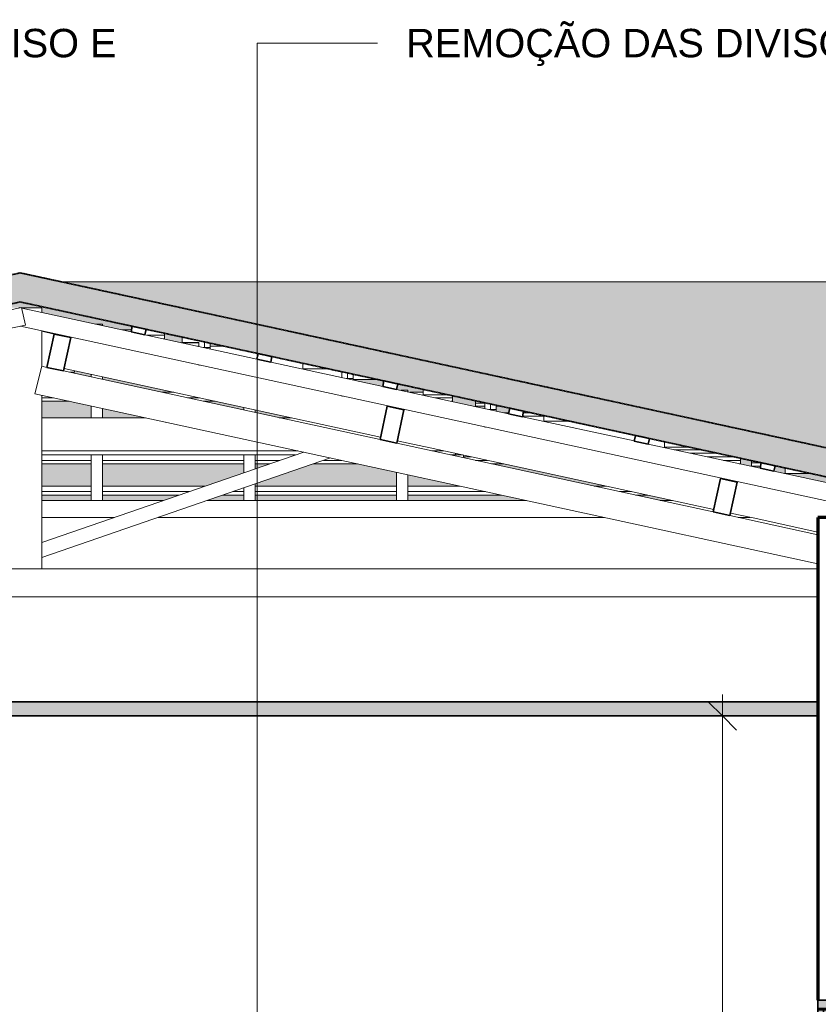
# Model space of a CAD drawing. Header units: millimetres. Extents: x -21497 to 33161, y -1951 to 8822.
# Tile 5 of 33: x -15113 to -12302, y 3615 to 7080. Entities that reach past the tile are written whole.
import ezdxf

# ---------------------------------------------------------------- set-up
doc = ezdxf.new("R2010")
doc.units = ezdxf.units.MM
doc.linetypes.add('_Tracejado médio', pattern=[4, 3, -1])
for name, color, linetype, lineweight in [('A-ANNO-DIMS', 211, 'Continuous', 9), ('A-ANNO-DIMS-50', 211, 'Continuous', 9), ('A-CLNG', 13, 'Continuous', 25), ('A-CLNG-PATT', 13, 'Continuous', 25), ('A-DOOR', 31, 'Continuous', 18), ('A-DOOR-FRAM', 31, 'Continuous', 25), ('A-GENM', 13, 'Continuous', 25), ('A-GLAZ-CWMG', 51, 'Continuous', 25), ('A-ROOF', 132, 'Continuous', 25), ('A-ROOF-PATT', 132, 'Continuous', 25), ('A-WALL', 113, 'Continuous', 18), ('A-WALL-PATT', 111, 'Continuous', 70), ('G-ANNO-TEXT', 231, 'Continuous', 9)]:
    doc.layers.add(name, color=color, linetype=linetype, lineweight=lineweight)
doc.styles.add('Arial_3', font='arial.ttf', dxfattribs={"height": 100})
doc.dimstyles.new('Diagonal_-_2_0mm_Arial', dxfattribs={"dimscale": 304.8, "dimtxt": 102.02594, "dimasz": 0.328084, "dimexe": 0.246063, "dimexo": 0.0625, "dimgap": 0.024606, "dimtad": 1, "dimlfac": 0.001, "dimrnd": 0.01, "dimzin": 0, "dimdsep": 46, "dimtxsty": 'Arial_3', "dimblk1": 'OBLIQUE', "dimblk2": 'OBLIQUE', "dimsah": 1, "dimcen": 0.09, "dimdle": 0.246063, "dimadec": 0, "dimazin": 0, "dimtfac": 1, "dimtdec": 4, "dimtix": 1, "dimtmove": 0, "dimatfit": 3, "dimfxl": 0.492126, "dimfxlon": 1, "dimtvp": 1, "dimtolj": 1, "dimtzin": 0, "dimarcsym": 2})

# ---------------------------------------------------------------- blocks, each defined once
blk = doc.blocks.new('PORTA - Simples - 1_20 x 2_60-3911873-CORTE E - MANTER _ DEMOLIR')
at = {"layer": 'A-DOOR', "linetype": '_Tracejado médio'}
blk.add_hatch(color=21, dxfattribs=at).paths.add_polyline_path([(-11953.5, 1030), (-11953.5, 3595), (-11983.5, 3595), (-11983.5, 1030)], flags=0)
at = {"layer": 'A-DOOR-FRAM', "linetype": '_Tracejado médio', "lineweight": 18}
blk.add_hatch(color=21, dxfattribs=at).paths.add_polyline_path([(-12303.5, 3595), (-11953.5, 3595), (-11953.5, 3630), (-12303.5, 3630), (-12303.5, 3627.8)], flags=0)
at = {"layer": 'A-DOOR', "color": 30, "linetype": '_Tracejado médio', "lineweight": 35}
for p, q in [((-11953.5, 3595), (-11983.5, 3595)), ((-11983.5, 3595), (-11983.5, 1030)), ((-11953.5, 1030), (-11953.5, 3595)), ((-11983.5, 1030), (-11953.5, 1030))]:
    blk.add_line(p, q, dxfattribs=at)
at = {"layer": 'A-DOOR-FRAM', "color": 30, "linetype": '_Tracejado médio', "lineweight": 35}
for p, q in [((-12303.5, 3630), (-12303.5, 3595)), ((-11953.5, 3630), (-12303.5, 3630)), ((-11953.5, 3595), (-11953.5, 3630)), ((-12303.5, 3595), (-11953.5, 3595))]:
    blk.add_line(p, q, dxfattribs=at)
blk = doc.blocks.new('Rectangular Mullion - 6x12 cm-3933646-CORTE E - MANTER _ DEMOLIR')
at = {"layer": 'A-GLAZ-CWMG', "lineweight": 35}
for p, q in [((-13819.5, 5719.6), (-13844.9, 5602.3)), ((-13760.8, 5706.8), (-13819.5, 5719.6)), ((-13786.3, 5589.6), (-13760.8, 5706.8)), ((-13844.9, 5602.3), (-13786.3, 5589.6))]:
    blk.add_line(p, q, dxfattribs=at)
blk = doc.blocks.new('Rectangular Mullion - 2x5 cm-4253627-CORTE E - MANTER _ DEMOLIR')
at = {"layer": 'A-GLAZ-CWMG', "lineweight": 18}
for p, q in [((-15036, 5438.8), (-14862.2, 5438.8)), ((-14862.2, 5419.4), (-15036, 5419.4)), ((-15036, 5407.2), (-14862.2, 5407.2)), ((-14822.2, 5438.8), (-14460.6, 5438.8)), ((-14517, 5419.4), (-14822.2, 5419.4)), ((-14822.2, 5407.2), (-14552.2, 5407.2)), ((-14398.6, 5407.2), (-14324.8, 5407.2)), ((-14324.8, 5419.4), (-14363.4, 5419.4)), ((-14284.8, 5438.8), (-13787.3, 5438.8)), ((-13787.3, 5419.4), (-14284.8, 5419.4)), ((-14284.8, 5407.2), (-13787.3, 5407.2)), ((-13747.3, 5438.8), (-13562.9, 5438.8)), ((-13473.5, 5419.4), (-13747.3, 5419.4)), ((-13747.3, 5407.2), (-13417.6, 5407.2)), ((-13091.3, 5438.8), (-13049.1, 5438.8)), ((-12959.7, 5419.4), (-13001.9, 5419.4)), ((-12946, 5407.2), (-12903.8, 5407.2))]:
    blk.add_line(p, q, dxfattribs=at)
blk = doc.blocks.new('Rectangular Mullion - 2x5 cm-4253637-CORTE E - MANTER _ DEMOLIR')
at = {"layer": 'A-GLAZ-CWMG', "lineweight": 18}
for p, q in [((-12537.2, 5520.1), (-12537.2, 5528.3)), ((-12537.2, 5508.8), (-12537.2, 5520.1)), ((-12503.1, 5520.1), (-12537.2, 5520.1)), ((-12537.2, 5508.8), (-12505.6, 5508.8)), ((-12454.4, 5508.8), (-12447.4, 5508.8))]:
    blk.add_line(p, q, dxfattribs=at)
blk = doc.blocks.new('Rectangular Mullion - 2x5 cm-4253639-CORTE E - MANTER _ DEMOLIR')
at = {"layer": 'A-GLAZ-CWMG', "lineweight": 18}
for p, q in [((-13508.8, 5730.8), (-13508.8, 5739.1)), ((-13508.8, 5719.6), (-13508.8, 5730.8)), ((-13476.3, 5730.8), (-13508.8, 5730.8)), ((-13508.8, 5719.6), (-13476.3, 5719.6)), ((-13436.3, 5719.6), (-13418.9, 5719.6))]:
    blk.add_line(p, q, dxfattribs=at)
blk = doc.blocks.new('Rectangular Mullion - 2x5 cm-4253642-CORTE E - MANTER _ DEMOLIR')
at = {"layer": 'A-GLAZ-CWMG', "lineweight": 18}
for p, q in [((-13579.4, 5548.8), (-13556.2, 5548.8)), ((-14862.2, 5529.4), (-15036, 5529.4)), ((-15036, 5517.3), (-14862.2, 5517.3)), ((-14324.8, 5529.4), (-14822.2, 5529.4)), ((-14822.2, 5517.3), (-14324.8, 5517.3)), ((-14197.5, 5529.4), (-14284.8, 5529.4)), ((-14284.8, 5517.3), (-14232.7, 5517.3)), ((-14079.1, 5517.3), (-13924.7, 5517.3)), ((-13980.6, 5529.4), (-14043.9, 5529.4)), ((-13466.8, 5529.4), (-13508.9, 5529.4)), ((-13453, 5517.3), (-13410.9, 5517.3)), ((-12575.6, 5529.4), (-12636.3, 5529.4)), ((-12580.4, 5517.3), (-12575.6, 5517.3)), ((-12575.6, 5536.7), (-12575.6, 5529.4)), ((-12575.6, 5529.4), (-12575.6, 5517.3))]:
    blk.add_line(p, q, dxfattribs=at)
blk = doc.blocks.new('Rectangular Mullion - 2x5 cm-4253644-CORTE E - MANTER _ DEMOLIR')
at = {"layer": 'A-GLAZ-CWMG', "lineweight": 18}
for p, q in [((-16632.2, 5749.4), (-16632.2, 5756.8)), ((-16577, 5768.8), (-16482.1, 5768.8)), ((-16185, 5768.8), (-16175.4, 5768.8)), ((-14612.5, 5768.8), (-14570.4, 5768.8)), ((-13739.9, 5768.8), (-13692.6, 5768.8)), ((-13589.7, 5756.7), (-13589.7, 5749.4)), ((-16632.2, 5737.3), (-16632.2, 5749.4)), ((-16571.5, 5749.4), (-16632.2, 5749.4)), ((-16632.2, 5737.3), (-16627.4, 5737.3)), ((-16330.3, 5737.3), (-16320.8, 5737.3)), ((-16264.9, 5749.4), (-16274.4, 5749.4)), ((-15283.1, 5737.3), (-15186, 5737.3)), ((-15186, 5749.4), (-15227.2, 5749.4)), ((-14994.8, 5749.4), (-15036, 5749.4)), ((-15036, 5737.3), (-14938.9, 5737.3)), ((-14480.9, 5749.4), (-14523.1, 5749.4)), ((-14467.2, 5737.3), (-14425, 5737.3)), ((-13589.7, 5749.4), (-13650.4, 5749.4)), ((-13594.5, 5737.3), (-13589.7, 5737.3)), ((-13589.7, 5749.4), (-13589.7, 5737.3))]:
    blk.add_line(p, q, dxfattribs=at)
blk = doc.blocks.new('Rectangular Mullion - 2x5 cm-4253646-CORTE E - MANTER _ DEMOLIR')
at = {"layer": 'A-GLAZ-CWMG', "lineweight": 18}
for p, q in [((-15618.1, 5969.4), (-15618.1, 5976.9)), ((-15618.1, 5957.3), (-15618.1, 5969.4)), ((-15557.4, 5969.4), (-15618.1, 5969.4)), ((-15562.8, 5988.8), (-15467.9, 5988.8)), ((-14754, 5988.8), (-14719.7, 5988.8)), ((-14668.6, 5988.8), (-14659.8, 5988.8)), ((-14603.9, 5969.4), (-14664.6, 5969.4)), ((-14603.9, 5976.7), (-14603.9, 5969.4)), ((-14603.9, 5969.4), (-14603.9, 5957.3)), ((-15618.1, 5957.3), (-15613.3, 5957.3)), ((-15316.1, 5957.3), (-15306.6, 5957.3)), ((-14608.7, 5957.3), (-14603.9, 5957.3))]:
    blk.add_line(p, q, dxfattribs=at)
blk = doc.blocks.new('Rectangular Mullion - 2x5 cm-4253676-CORTE E - MANTER _ DEMOLIR')
at = {"layer": 'A-GLAZ-CWMG', "lineweight": 35}
for p, q in [((-12502.9, 5520.9), (-12507.2, 5501.4)), ((-12454.1, 5510.3), (-12502.9, 5520.9)), ((-12458.3, 5490.8), (-12454.1, 5510.3)), ((-12507.2, 5501.4), (-12458.3, 5490.8))]:
    blk.add_line(p, q, dxfattribs=at)
blk = doc.blocks.new('Rectangular Mullion - 2x5 cm-4253678-CORTE E - MANTER _ DEMOLIR')
at = {"layer": 'A-GLAZ-CWMG', "lineweight": 35}
for p, q in [((-12945.8, 5617), (-12950, 5597.4)), ((-12896.9, 5606.4), (-12945.8, 5617)), ((-12950, 5597.4), (-12901.1, 5586.8)), ((-12901.1, 5586.8), (-12896.9, 5606.4))]:
    blk.add_line(p, q, dxfattribs=at)
blk = doc.blocks.new('Rectangular Mullion - 2x5 cm-4253680-CORTE E - MANTER _ DEMOLIR')
at = {"layer": 'A-GLAZ-CWMG', "lineweight": 35}
for p, q in [((-13388.6, 5713), (-13392.8, 5693.5)), ((-13392.8, 5693.5), (-13344, 5682.9)), ((-13339.7, 5702.4), (-13388.6, 5713)), ((-13344, 5682.9), (-13339.7, 5702.4))]:
    blk.add_line(p, q, dxfattribs=at)
blk = doc.blocks.new('Rectangular Mullion - 2x5 cm-4253682-CORTE E - MANTER _ DEMOLIR')
at = {"layer": 'A-GLAZ-CWMG', "lineweight": 35}
for p, q in [((-13831.4, 5809.1), (-13835.6, 5789.6)), ((-13835.6, 5789.6), (-13786.8, 5779)), ((-13782.5, 5798.5), (-13831.4, 5809.1)), ((-13786.8, 5779), (-13782.5, 5798.5))]:
    blk.add_line(p, q, dxfattribs=at)
blk = doc.blocks.new('Rectangular Mullion - 2x5 cm-4253684-CORTE E - MANTER _ DEMOLIR')
at = {"layer": 'A-GLAZ-CWMG', "lineweight": 35}
for p, q in [((-14274.2, 5905.2), (-14278.5, 5885.6)), ((-14225.4, 5894.6), (-14274.2, 5905.2)), ((-14229.6, 5875), (-14225.4, 5894.6)), ((-14278.5, 5885.6), (-14229.6, 5875))]:
    blk.add_line(p, q, dxfattribs=at)
blk = doc.blocks.new('Rectangular Mullion - 2x5 cm-4253686-CORTE E - MANTER _ DEMOLIR')
at = {"layer": 'A-GLAZ-CWMG', "lineweight": 35}
for p, q in [((-14717, 6001.3), (-14721.3, 5981.7)), ((-14668.2, 5990.7), (-14717, 6001.3)), ((-14721.3, 5981.7), (-14672.4, 5971.1)), ((-14672.4, 5971.1), (-14668.2, 5990.7))]:
    blk.add_line(p, q, dxfattribs=at)
blk = doc.blocks.new('Rectangular Mullion - 2x5 cm-4253688-CORTE E - MANTER _ DEMOLIR')
at = {"layer": 'A-GLAZ-CWMG', "lineweight": 18}
for p, q in [((-12419, 5483.1), (-12419, 5502.7)), ((-12328.8, 5483.1), (-12419, 5483.1))]:
    blk.add_line(p, q, dxfattribs=at)
blk = doc.blocks.new('Rectangular Mullion - 2x5 cm-4253689-CORTE E - MANTER _ DEMOLIR')
at = {"layer": 'A-GLAZ-CWMG', "lineweight": 18}
for p, q in [((-12843.5, 5575.2), (-12843.5, 5594.8)), ((-12753.3, 5575.2), (-12843.5, 5575.2))]:
    blk.add_line(p, q, dxfattribs=at)
blk = doc.blocks.new('Rectangular Mullion - 2x5 cm-3922801-CORTE E - MANTER _ DEMOLIR')
at = {"layer": 'A-GLAZ-CWMG', "lineweight": 18}
for p, q in [((-13268, 5667.3), (-13268, 5686.9)), ((-13177.8, 5667.3), (-13268, 5667.3))]:
    blk.add_line(p, q, dxfattribs=at)
blk = doc.blocks.new('Rectangular Mullion - 2x5 cm-4253690-CORTE E - MANTER _ DEMOLIR')
at = {"layer": 'A-GLAZ-CWMG', "lineweight": 18}
for p, q in [((-13692.6, 5759.4), (-13692.6, 5779)), ((-13602.3, 5759.4), (-13692.6, 5759.4))]:
    blk.add_line(p, q, dxfattribs=at)
blk = doc.blocks.new('Rectangular Mullion - 2x5 cm-4253691-CORTE E - MANTER _ DEMOLIR')
at = {"layer": 'A-GLAZ-CWMG', "lineweight": 18}
for p, q in [((-14117.1, 5851.5), (-14117.1, 5871.1)), ((-14026.9, 5851.5), (-14117.1, 5851.5))]:
    blk.add_line(p, q, dxfattribs=at)
blk = doc.blocks.new('Rectangular Mullion - 2x5 cm-4253692-CORTE E - MANTER _ DEMOLIR')
at = {"layer": 'A-GLAZ-CWMG', "lineweight": 18}
for p, q in [((-14541.6, 5943.6), (-14541.6, 5963.2)), ((-14482.8, 5943.6), (-14541.6, 5943.6))]:
    blk.add_line(p, q, dxfattribs=at)
blk = doc.blocks.new('Rectangular Mullion - 6x12 cm-3933649-CORTE E - MANTER _ DEMOLIR')
at = {"layer": 'A-GLAZ-CWMG', "lineweight": 18}
for p, q in [((-13550.7, 5541.7), (-13550.7, 5547.6)), ((-12660.8, 5555.2), (-12755, 5555.2)), ((-13550.7, 5541.7), (-13523.6, 5541.7)), ((-12693.1, 5541.7), (-12598.8, 5541.7))]:
    blk.add_line(p, q, dxfattribs=at)
blk = doc.blocks.new('Rectangular Mullion - 6x12 cm-3933650-CORTE E - MANTER _ DEMOLIR')
at = {"layer": 'A-GLAZ-CWMG', "lineweight": 18}
for p, q in [((-16642.5, 5667.5), (-16642.5, 5669.5)), ((-16597.7, 5679.3), (-16588.2, 5679.3)), ((-15550.6, 5679.3), (-15186, 5679.3)), ((-15036, 5679.3), (-14671.4, 5679.3)), ((-14199.8, 5679.3), (-14157.6, 5679.3)), ((-16642.5, 5562.8), (-16642.5, 5643.4)), ((-16642.5, 5553.8), (-16642.5, 5562.8)), ((-16600.8, 5562.8), (-16642.5, 5562.8)), ((-15186, 5562.8), (-16087.2, 5562.8)), ((-16079.4, 5548.3), (-15186, 5548.3)), ((-14134.8, 5562.8), (-15036, 5562.8)), ((-15036, 5548.3), (-14142.5, 5548.3)), ((-13621, 5562.8), (-13663.2, 5562.8)), ((-13596.1, 5548.3), (-13579.4, 5548.3)), ((-13579.4, 5553.8), (-13579.4, 5548.3))]:
    blk.add_line(p, q, dxfattribs=at)
blk = doc.blocks.new('Rectangular Mullion - 6x12 cm-3933656-CORTE E - MANTER _ DEMOLIR')
at = {"layer": 'A-GLAZ-CWMG', "lineweight": 35}
for p, q in [((-14992.2, 5974), (-15017.6, 5856.7)), ((-14933.6, 5961.3), (-14992.2, 5974)), ((-14959, 5844), (-14933.6, 5961.3)), ((-15017.6, 5856.7), (-14959, 5844))]:
    blk.add_line(p, q, dxfattribs=at)
blk = doc.blocks.new('Rectangular Mullion - 6x12 cm-3934015-CORTE E - MANTER _ DEMOLIR')
at = {"layer": 'A-GLAZ-CWMG', "lineweight": 18}
for p, q in [((-13392.1, 5696.7), (-13407.6, 5696.7)), ((-13268, 5684.4), (-13343.6, 5684.4)), ((-13313.3, 5696.7), (-13341, 5696.7)), ((-12715.2, 5566.9), (-12809.4, 5566.9))]:
    blk.add_line(p, q, dxfattribs=at)
blk = doc.blocks.new('Rectangular Mullion - 6x12 cm 2-3933724-CORTE E - MANTER _ DEMOLIR')
at = {"layer": 'A-GLAZ-CWMG', "lineweight": 18}
for p, q in [((-13843, 5611), (-14805.1, 5819.7)), ((-13668.3, 5573.1), (-13784.4, 5598.3))]:
    blk.add_line(p, q, dxfattribs=at)
blk = doc.blocks.new('Rectangular Mullion - 4x6_3-3931005-CORTE E - MANTER _ DEMOLIR')
at = {"layer": 'A-GLAZ-CWMG', "lineweight": 18}
for p, q in [((-13767.3, 5775.8), (-13772.2, 5775.8)), ((-13747.3, 5775.8), (-13767.3, 5775.8)), ((-13747.3, 5770.4), (-13747.3, 5775.8)), ((-13787.3, 5388.2), (-13787.3, 5487.4)), ((-13747.3, 5388.2), (-13747.3, 5478.8))]:
    blk.add_line(p, q, dxfattribs=at)
blk = doc.blocks.new('Rectangular Mullion - 4x6_3-3931006-CORTE E - MANTER _ DEMOLIR')
at = {"layer": 'A-GLAZ-CWMG', "lineweight": 18}
for p, q in [((-14324.8, 5706.4), (-14324.8, 5715.5)), ((-14284.8, 5697.7), (-14284.8, 5706.8)), ((-14324.8, 5485.6), (-14324.8, 5548.3)), ((-14284.8, 5499.3), (-14284.8, 5548.3)), ((-14284.8, 5388.2), (-14284.8, 5446.4)), ((-14324.8, 5388.2), (-14324.8, 5432.7))]:
    blk.add_line(p, q, dxfattribs=at)
blk = doc.blocks.new('Rectangular Mullion - 4x6_3-3931007-CORTE E - MANTER _ DEMOLIR')
at = {"layer": 'A-GLAZ-CWMG', "lineweight": 18}
for p, q in [((-14842.2, 6009), (-14847.1, 6009)), ((-14822.2, 6009), (-14842.2, 6009)), ((-14822.2, 6003.6), (-14822.2, 6009)), ((-14862.2, 5823), (-14862.2, 5832.1)), ((-14822.2, 5814.3), (-14822.2, 5823.5)), ((-14862.2, 5679.3), (-14862.2, 5720.7)), ((-14822.2, 5679.3), (-14822.2, 5712)), ((-14862.2, 5388.2), (-14862.2, 5548.3)), ((-14822.2, 5388.2), (-14822.2, 5548.3))]:
    blk.add_line(p, q, dxfattribs=at)
blk = doc.blocks.new('Rectangular Mullion - 4x6_3-3931011-CORTE E - MANTER _ DEMOLIR')
at = {"layer": 'A-GLAZ-CWMG', "lineweight": 18}
for p, q in [((-15384.6, 6006.9), (-15106.8, 6067.2)), ((-15106.8, 6067.2), (-15093.4, 6005.6)), ((-18213.6, 5328.7), (-15093.4, 6005.6)), ((-15837.1, 5908.8), (-15433.5, 5996.3)), ((-16289.5, 5810.6), (-15885.9, 5898.2)), ((-16741.9, 5712.5), (-16338.3, 5800)), ((-17194.3, 5614.3), (-16790.8, 5701.9)), ((-17646.7, 5516.1), (-17243.2, 5603.7)), ((-18510.7, 5328.7), (-17695.6, 5505.5)), ((-18587.1, 5247.7), (-18589.2, 5257.4)), ((-18587.1, 5247.7), (-18582.3, 5248.7))]:
    blk.add_line(p, q, dxfattribs=at)
blk = doc.blocks.new('Rectangular Mullion - 4x6_3-V5-CORTE E - MANTER _ DEMOLIR')
at = {"layer": 'A-GLAZ-CWMG', "lineweight": 18}
for p, q in [((-15115.7, 6065.3), (-15115.2, 6067.2)), ((-15115.2, 6067.2), (-15111, 6066.3)), ((-15106.3, 6065.3), (-14721.3, 5981.7)), ((-12008.4, 5328.7), (-15111, 6001.8)), ((-14672.4, 5971.1), (-14278.5, 5885.7)), ((-14229.6, 5875.1), (-13835.6, 5789.6)), ((-13786.8, 5779), (-13392.8, 5693.5)), ((-13344, 5682.9), (-12950, 5597.5)), ((-12901.1, 5586.8), (-12507.2, 5501.4)), ((-12458.3, 5490.8), (-12064.4, 5405.3)), ((-12015.5, 5394.7), (-11711.3, 5328.7)), ((-11669.7, 5319.7), (-11621.6, 5309.2)), ((-11621.6, 5309.2), (-11634.9, 5247.7)), ((-11634.9, 5247.7), (-11704.7, 5262.8))]:
    blk.add_line(p, q, dxfattribs=at)
blk = doc.blocks.new('Rectangular Mullion - 4x6_3-3925588-CORTE E - MANTER _ DEMOLIR')
at = {"layer": 'A-GLAZ-CWMG', "lineweight": 18}
for p, q in [((-14482.8, 5943.6), (-14482.8, 5930)), ((-14462.8, 5926.6), (-14466.9, 5926.6)), ((-14462.8, 5926.6), (-14462.8, 5943.6)), ((-14442.8, 5926.6), (-14462.8, 5926.6)), ((-14442.8, 5926.6), (-14442.8, 5941.8)), ((-14442.8, 5921.3), (-14442.8, 5926.6)), ((-14482.8, 5865.5), (-14482.8, 5864.9)), ((-14482.8, 5864.9), (-14479.9, 5864.9))]:
    blk.add_line(p, q, dxfattribs=at)
blk = doc.blocks.new('Rectangular Mullion - 4x6_3-3925586-CORTE E - MANTER _ DEMOLIR')
at = {"layer": 'A-GLAZ-CWMG', "lineweight": 18}
for p, q in [((-13979.5, 5841.3), (-13979.5, 5820.8)), ((-13959.5, 5817.4), (-13959.5, 5836.9)), ((-13939.5, 5817.4), (-13939.5, 5832.6)), ((-13959.5, 5817.4), (-13963.7, 5817.4)), ((-13939.5, 5817.4), (-13959.5, 5817.4)), ((-13939.5, 5812.1), (-13939.5, 5817.4)), ((-13979.5, 5756.3), (-13979.5, 5755.7)), ((-13979.5, 5755.7), (-13976.6, 5755.7))]:
    blk.add_line(p, q, dxfattribs=at)
blk = doc.blocks.new('Rectangular Mullion - 4x6_3-3925584-CORTE E - MANTER _ DEMOLIR')
at = {"layer": 'A-GLAZ-CWMG', "lineweight": 18}
for p, q in [((-13476.3, 5732.1), (-13476.3, 5711.6)), ((-13456.3, 5708.2), (-13456.3, 5727.7)), ((-13436.3, 5708.2), (-13436.3, 5723.4)), ((-13456.3, 5708.2), (-13460.4, 5708.2)), ((-13436.3, 5708.2), (-13456.3, 5708.2)), ((-13436.3, 5702.9), (-13436.3, 5708.2)), ((-13476.3, 5647.2), (-13476.3, 5646.5)), ((-13476.3, 5646.5), (-13473.3, 5646.5))]:
    blk.add_line(p, q, dxfattribs=at)
blk = doc.blocks.new('Rectangular Mullion - 6x12 cm-4090282-CORTE E - MANTER _ DEMOLIR')
at = {"layer": 'A-GLAZ-CWMG', "lineweight": 35}
for p, q in [((-12646.8, 5465.1), (-12672.2, 5347.9)), ((-12588.1, 5452.4), (-12646.8, 5465.1)), ((-12613.6, 5335.1), (-12588.1, 5452.4)), ((-12672.2, 5347.9), (-12613.6, 5335.1))]:
    blk.add_line(p, q, dxfattribs=at)
blk = doc.blocks.new('Rectangular Mullion - 6x12 cm-3933668-CORTE E - MANTER _ DEMOLIR')
at = {"layer": 'A-GLAZ-CWMG', "lineweight": 18}
for p, q in [((-15301, 5958.5), (-15301, 5960.6)), ((-15256.2, 5970.3), (-15246.7, 5970.3)), ((-14975.3, 5970.3), (-14966.1, 5970.3)), ((-15301, 5853.9), (-15301, 5934.4)), ((-15301, 5844.8), (-15301, 5853.9)), ((-15259.3, 5853.9), (-15301, 5853.9)), ((-14937.6, 5839.3), (-14920.9, 5839.3)), ((-14920.9, 5844.9), (-14920.9, 5839.3))]:
    blk.add_line(p, q, dxfattribs=at)
blk = doc.blocks.new('Rectangular Mullion - 6x12 cm 2-3933760-CORTE E - MANTER _ DEMOLIR')
at = {"layer": 'A-GLAZ-CWMG', "lineweight": 18}
for p, q in [((-14966.1, 5968.3), (-14966.1, 5970.4)), ((-14805.1, 5819.7), (-14957.1, 5852.7))]:
    blk.add_line(p, q, dxfattribs=at)
blk = doc.blocks.new('Rectangular Mullion - 6x12 cm-3934024-CORTE E - MANTER _ DEMOLIR')
at = {"layer": 'A-GLAZ-CWMG', "lineweight": 18}
for p, q in [((-14482.8, 5943.3), (-14544.3, 5943.3)), ((-14482.8, 5931), (-14487.5, 5931)), ((-14393.2, 5931), (-14442.8, 5931)), ((-13851.9, 5813.6), (-13939.5, 5813.6))]:
    blk.add_line(p, q, dxfattribs=at)
blk = doc.blocks.new('Rectangular Mullion - 6x12 cm-3933674-CORTE E - MANTER _ DEMOLIR')
at = {"layer": 'A-GLAZ-CWMG', "lineweight": 18}
for p, q in [((-15036, 5388.2), (-14607.4, 5388.2)), ((-14453.9, 5388.2), (-13329.9, 5388.2)), ((-12858.3, 5388.2), (-12816.1, 5388.2))]:
    blk.add_line(p, q, dxfattribs=at)
blk = doc.blocks.new('Rectangular Mullion - 6x12 cm 2-4252870-CORTE E - MANTER _ DEMOLIR')
at = {"layer": 'A-GLAZ-CWMG', "lineweight": 18}
for p, q in [((-12670.3, 5356.6), (-13668.3, 5573.1)), ((-12531.6, 5326.5), (-12611.7, 5343.9))]:
    blk.add_line(p, q, dxfattribs=at)
blk = doc.blocks.new('Rectangular Mullion - 6x12 cm 2-3934075-CORTE E - MANTER _ DEMOLIR')
at = {"layer": 'A-GLAZ-CWMG', "lineweight": 18}
blk.add_line((-14992.2, 5974), (-15036, 5983.5), dxfattribs=at)
blk = doc.blocks.new('porta dupla - P10 - 1_16 x 2_60 m-4336726-CORTE E - MANTER _ DEMOLIR')
at = {"layer": 'A-DOOR', "linetype": '_Tracejado médio'}
for points in [[(-12153.5, 3600), (-12153.5, 3630), (-12303.5, 3630), (-12303.5, 3600)], [(-12263.5, 1030), (-12263.5, 3600), (-12303.5, 3600), (-12303.5, 1030)], [(-12277.5, 3180), (-12269.5, 3180), (-12269.5, 3580), (-12277.5, 3580)], [(-12303.5, 3130), (-12253.5, 3130), (-12253.5, 3160), (-12303.5, 3160)]]:
    blk.add_hatch(color=21, dxfattribs=at).paths.add_polyline_path(points, flags=0)
h = blk.add_hatch(color=21, dxfattribs=at)
h.paths.add_polyline_path([(-12263.5, 3160), (-12263.5, 3180), (-12283.5, 3180), (-12283.5, 3160)], flags=0)
h.paths.add_polyline_path([(-12263.5, 3580), (-12263.5, 3600), (-12283.5, 3600), (-12283.5, 3580)], flags=0)
at = {"layer": 'A-DOOR', "color": 30, "linetype": '_Tracejado médio', "lineweight": 35}
for p, q in [((-12303.5, 3630), (-12303.5, 3600)), ((-12153.5, 3630), (-12303.5, 3630)), ((-12153.5, 3600), (-12153.5, 3630)), ((-12303.5, 3600), (-12153.5, 3600)), ((-12263.5, 3600), (-12303.5, 3600)), ((-12303.5, 3600), (-12303.5, 1030)), ((-12283.5, 3600), (-12283.5, 3580)), ((-12263.5, 3600), (-12283.5, 3600)), ((-12283.5, 3580), (-12263.5, 3580)), ((-12277.5, 3580), (-12277.5, 3180)), ((-12269.5, 3580), (-12277.5, 3580)), ((-12269.5, 3180), (-12269.5, 3580)), ((-12263.5, 1030), (-12263.5, 3600)), ((-12263.5, 3580), (-12263.5, 3600)), ((-12253.5, 3160), (-12303.5, 3160)), ((-12303.5, 3160), (-12303.5, 3130)), ((-12283.5, 3180), (-12283.5, 3160)), ((-12263.5, 3180), (-12283.5, 3180)), ((-12283.5, 3160), (-12263.5, 3160)), ((-12277.5, 3180), (-12269.5, 3180)), ((-12263.5, 3160), (-12263.5, 3180)), ((-12253.5, 3130), (-12253.5, 3160)), ((-12303.5, 3130), (-12253.5, 3130)), ((-12303.5, 1030), (-12263.5, 1030))]:
    blk.add_line(p, q, dxfattribs=at)
blk = doc.blocks.new('tesoura3 - tesoura-4028632-CORTE E - MANTER _ DEMOLIR')
at = {"layer": 'A-GENM', "lineweight": 18}
for p, q in [((-15036, 6066.3), (-15106.6, 6066.3)), ((-15036, 6050), (-15036, 6066.3)), ((-15036, 5859.6), (-15036, 5985.5)), ((-15035.7, 5860.6), (-15060, 5763.6)), ((-15017.6, 5856.7), (-15035.7, 5860.6)), ((-13844.9, 5602.3), (-14959, 5844)), ((-15060, 5763.6), (-12303.5, 5165.5)), ((-15036, 5147.8), (-15036, 5758.4)), ((-12672.2, 5347.9), (-13786.3, 5589.6)), ((-14113.6, 5558.3), (-15036, 5240.7)), ((-15036, 5187.8), (-14019.4, 5537.8)), ((-12303.4, 5267.8), (-12613.6, 5335.1)), ((-15036, 5240.7), (-15036, 5187.8)), ((-12303.5, 5147.8), (-17998.5, 5147.8)), ((-15186, 5147.8), (-15036, 5147.8))]:
    blk.add_line(p, q, dxfattribs=at)
blk = doc.blocks.new('Rectangular Mullion - 6x12 cm 2-4252872-CORTE E - MANTER _ DEMOLIR')
at = {"layer": 'A-GLAZ-CWMG', "lineweight": 18}
for p, q in [((-12081.5, 5328.7), (-12081.5, 5344.6)), ((-12303.4, 5277), (-12531.6, 5326.5))]:
    blk.add_line(p, q, dxfattribs=at)
blk = doc.blocks.new('DIMBLOCK3-CORTE E - MANTER _ DEMOLIR')
at = {"layer": 'A-ANNO-DIMS-50', "lineweight": 18}
for p, q in [((-12639.9, 4630), (-12689.9, 4680)), ((-12639.9, 4630), (-12589.9, 4580)), ((-12639.9, 1030), (-12689.9, 1080)), ((-12639.9, 1030), (-12589.9, 980))]:
    blk.add_line(p, q, dxfattribs=at)
at = {"layer": 'A-ANNO-DIMS-50'}
for p, q in [((-12639.9, 4705), (-12639.9, 955)), ((-12489.9, 4630), (-12714.9, 4630)), ((-12639.9, 4630), (-12489.9, 4630)), ((-12489.9, 1030), (-12714.9, 1030)), ((-12639.9, 1030), (-12489.9, 1030))]:
    blk.add_line(p, q, dxfattribs=at)
at = {"layer": 'A-ANNO-DIMS-50', "color": 0, "insert": (-12782, 2694.3), "char_height": 100, "width": 325.653, "attachment_point": 1, "rotation": 90, "line_spacing_factor": 0.941778, "style": 'Arial_3'}
blk.add_mtext('3,60', dxfattribs=at)
blk = doc.blocks.new('_Oblique')
at = {"color": 0, "linetype": 'ByBlock', "lineweight": -2}
blk.add_line((-0.5, -0.5), (0.5, 0.5), dxfattribs=at)

msp = doc.modelspace()

# ---------------------------------------------------------------- hatches: boundary and pattern name
at = {"layer": 'A-CLNG-PATT', "lineweight": 18}
msp.add_hatch(color=21, dxfattribs=at).paths.add_polyline_path([(-12412.185, 4630), (-12303.492, 4630), (-12303.492, 4680), (-16303.492, 4680), (-16303.492, 4630), (-13926.404, 4630)], flags=0)
at = {"layer": 'A-ROOF-PATT', "lineweight": 18}
msp.add_hatch(color=21, dxfattribs=at).paths.add_polyline_path([(-18605.64, 5328.7), (-15111.326, 6086.799), (-11617.311, 5328.765), (-11610.409, 5328.765), (-11589.517, 5425.061), (-15111.326, 6189.125), (-18632.466, 5425.206), (-18611.529, 5328.7)], flags=0)
at = {"layer": 'A-ROOF-PATT'}
msp.add_hatch(color=254, dxfattribs=at).paths.add_polyline_path([(-8248.084, 5425.061), (-6093.492, 5425.061), (-3395.314, 6157.751), (-14966.045, 6157.751), (-11589.517, 5425.061), (-8626.639, 5425.061)], flags=0)
h = msp.add_hatch(color=254, dxfattribs=at)
h.paths.add_polyline_path([(-18605.64, 5328.7), (-18510.732, 5328.7), (-18148.68, 5407.248), (-18153.486, 5407.248), (-18153.486, 5426.796), (-18600.432, 5329.83)], flags=0)
h.paths.add_polyline_path([(-18213.59, 5328.7), (-17985.526, 5328.7), (-17995.35, 5373.981), (-17984.053, 5376.432), (-17984.053, 5378.498), (-18023.492, 5369.942)], flags=0)
h.paths.add_polyline_path([(-14683.513, 5388.223), (-14607.429, 5388.223), (-14552.178, 5407.248), (-14822.247, 5407.248), (-14822.247, 5388.223)], flags=0)
h.paths.add_polyline_path([(-13787.268, 5388.223), (-13787.268, 5407.248), (-14284.758, 5407.248), (-14284.758, 5388.223), (-13926.404, 5388.223)], flags=0)
h.paths.add_polyline_path([(-14453.851, 5388.223), (-14324.758, 5388.223), (-14324.758, 5407.248), (-14398.6, 5407.248)], flags=0)
h.paths.add_polyline_path([(-12858.265, 5388.223), (-12816.113, 5388.223), (-12903.803, 5407.248), (-12945.955, 5407.248)], flags=0)
h.paths.add_polyline_path([(-13747.268, 5388.223), (-13329.919, 5388.223), (-13417.609, 5407.248), (-13747.268, 5407.248)], flags=0)
h.paths.add_polyline_path([(-17939.228, 5388.223), (-17929.703, 5388.223), (-17842.013, 5407.248), (-17851.538, 5407.248), (-17936.714, 5388.769)], flags=0)
h.paths.add_polyline_path([(-15185.992, 5388.223), (-15185.992, 5407.248), (-15359.736, 5407.248), (-15359.736, 5388.223)], flags=0)
h.paths.add_polyline_path([(-15399.736, 5388.223), (-15399.736, 5407.248), (-15669.805, 5407.248), (-15614.554, 5388.223), (-15440.622, 5388.223)], flags=0)
h.paths.add_polyline_path([(-16266.315, 5388.223), (-15937.226, 5388.223), (-15937.226, 5407.248), (-16434.715, 5407.248), (-16434.715, 5388.223), (-16401.973, 5388.223)], flags=0)
h.paths.add_polyline_path([(-14862.247, 5388.223), (-14862.247, 5407.248), (-15035.992, 5407.248), (-15035.992, 5388.223)], flags=0)
h.paths.add_polyline_path([(-16892.064, 5388.223), (-16474.715, 5388.223), (-16474.715, 5407.248), (-16804.374, 5407.248)], flags=0)
h.paths.add_polyline_path([(-15768.132, 5388.223), (-15823.383, 5407.248), (-15897.226, 5407.248), (-15897.226, 5388.223), (-15842.777, 5388.223)], flags=0)
h.paths.add_polyline_path([(-18098.259, 5438.777), (-18003.35, 5438.777), (-17695.597, 5505.545), (-17699.833, 5525.072), (-17650.97, 5535.672), (-17646.403, 5516.218), (-17641.598, 5517.26), (-17646.403, 5517.26), (-17646.73, 5536.738), (-17936.714, 5473.825)], flags=0)
h.paths.add_polyline_path([(-15440.622, 5438.777), (-15399.736, 5438.777), (-15399.736, 5517.26), (-15897.226, 5517.26), (-15897.226, 5485.555), (-15761.374, 5438.777)], flags=0)
h.paths.add_polyline_path([(-16434.715, 5438.777), (-15937.226, 5438.777), (-15937.226, 5446.447), (-16142.883, 5517.26), (-16297.292, 5517.26), (-16434.715, 5487.446)], flags=0)
h.paths.add_polyline_path([(-14284.758, 5438.777), (-13787.268, 5438.777), (-13787.268, 5487.446), (-13926.404, 5517.26), (-14079.101, 5517.26), (-14284.758, 5446.447)], flags=0)
h.paths.add_polyline_path([(-17696.683, 5438.777), (-17334.931, 5517.26), (-17344.456, 5517.26), (-17706.208, 5438.777)], flags=0)
h.paths.add_polyline_path([(-14822.247, 5438.777), (-14460.609, 5438.777), (-14324.758, 5485.555), (-14324.758, 5517.26), (-14822.247, 5517.26)], flags=0)
h.paths.add_polyline_path([(-15185.992, 5438.777), (-15185.992, 5517.26), (-15359.736, 5517.26), (-15359.736, 5438.777)], flags=0)
h.paths.add_polyline_path([(-15035.992, 5438.777), (-14862.247, 5438.777), (-14862.247, 5517.26), (-15035.992, 5517.26)], flags=0)
h.paths.add_polyline_path([(-13049.132, 5438.777), (-13410.885, 5517.26), (-13453.037, 5517.26), (-13091.285, 5438.777)], flags=0)
h.paths.add_polyline_path([(-13747.268, 5438.777), (-13562.939, 5438.777), (-13747.268, 5478.768), (-13747.268, 5443.931)], flags=0)
h.paths.add_polyline_path([(-16659.044, 5438.777), (-16474.715, 5438.777), (-16474.715, 5478.768)], flags=0)
h.paths.add_polyline_path([(-12176.565, 5450.096), (-12328.771, 5483.118), (-12418.99, 5483.118), (-12418.99, 5502.691), (-12447.374, 5508.849), (-12454.4, 5508.849), (-12458.233, 5490.759), (-12268.492, 5450.096)], flags=0)
h.paths.add_polyline_path([(-15937.226, 5499.328), (-15937.226, 5517.26), (-15989.305, 5517.26)], flags=0)
h.paths.add_polyline_path([(-14284.758, 5499.328), (-14232.678, 5517.26), (-14284.758, 5517.26)], flags=0)
h.paths.add_polyline_path([(-12507.183, 5501.379), (-12505.563, 5508.849), (-12537.214, 5508.849), (-12537.214, 5528.34), (-12575.58, 5536.663), (-12575.58, 5517.26), (-12580.385, 5517.26), (-12507.188, 5501.38)], flags=0)
h.paths.add_polyline_path([(-17496.268, 5548.79), (-17243.178, 5603.698), (-17247.414, 5623.225), (-17198.551, 5633.826), (-17194.31, 5614.3), (-17134.516, 5627.273), (-17139.321, 5627.273), (-17139.321, 5646.821), (-17591.176, 5548.79)], flags=0)
h.paths.add_polyline_path([(-13556.215, 5548.79), (-13579.437, 5553.828), (-13579.437, 5548.79), (-13557.261, 5548.79)], flags=0)
h.paths.add_polyline_path([(-17189.601, 5548.79), (-16827.849, 5627.273), (-16837.373, 5627.273), (-17199.126, 5548.79)], flags=0)
h.paths.add_polyline_path([(-16692.043, 5658.803), (-16682.519, 5658.803), (-16642.546, 5667.475), (-16642.546, 5669.541)], flags=0)
h.paths.add_polyline_path([(-17084.094, 5658.803), (-16989.186, 5658.803), (-16790.758, 5701.852), (-16794.995, 5721.378), (-16746.131, 5731.979), (-16741.891, 5712.454), (-16627.433, 5737.285), (-16632.239, 5737.285), (-16632.239, 5756.833), (-16954.841, 5686.844)], flags=0)
h.paths.add_polyline_path([(-14683.513, 5679.266), (-14671.427, 5679.266), (-14822.247, 5711.987), (-14822.247, 5679.266)], flags=0)
h.paths.add_polyline_path([(-14862.247, 5679.266), (-14862.247, 5720.665), (-14938.856, 5737.285), (-15035.992, 5737.285), (-15035.992, 5679.266)], flags=0)
h.paths.add_polyline_path([(-14157.62, 5679.266), (-14284.758, 5706.849), (-14284.758, 5697.704), (-14199.772, 5679.266)], flags=0)
h.paths.add_polyline_path([(-16588.196, 5679.266), (-16474.715, 5703.886), (-16474.715, 5705.952), (-16597.721, 5679.266)], flags=0)
h.paths.add_polyline_path([(-15550.556, 5679.266), (-15399.736, 5679.266), (-15399.736, 5711.987), (-15440.622, 5703.117)], flags=0)
h.paths.add_polyline_path([(-15185.992, 5679.266), (-15185.992, 5737.285), (-15283.127, 5737.285), (-15359.736, 5720.665), (-15359.736, 5679.266)], flags=0)
h.paths.add_polyline_path([(-13340.963, 5696.717), (-13313.317, 5696.717), (-13339.72, 5702.445), (-13340.46, 5699.031)], flags=0)
h.paths.add_polyline_path([(-13407.556, 5696.717), (-13392.126, 5696.717), (-13388.583, 5713.046), (-13418.935, 5719.631), (-13436.254, 5719.631), (-13436.254, 5702.943), (-13418.225, 5699.031)], flags=0)
h.paths.add_polyline_path([(-14324.758, 5706.382), (-14324.758, 5715.527), (-14425.05, 5737.285), (-14467.202, 5737.285)], flags=0)
h.paths.add_polyline_path([(-13476.254, 5711.621), (-13476.254, 5719.631), (-13508.776, 5719.631), (-13508.776, 5739.122), (-13589.745, 5756.688), (-13589.745, 5737.285), (-13594.55, 5737.285), (-13508.776, 5718.677)], flags=0)
h.paths.add_polyline_path([(-16434.715, 5712.564), (-16320.766, 5737.285), (-16330.291, 5737.285), (-16434.715, 5714.148)], flags=0)
h.paths.add_polyline_path([(-14612.532, 5768.815), (-14570.38, 5768.815), (-14822.247, 5823.458), (-14822.247, 5814.313), (-14653.776, 5777.763)], flags=0)
h.paths.add_polyline_path([(-16175.436, 5768.815), (-15937.226, 5820.495), (-15937.226, 5822.562), (-16184.961, 5768.815)], flags=0)
h.paths.add_polyline_path([(-13692.554, 5768.815), (-13692.554, 5778.993), (-13782.538, 5798.515), (-13786.687, 5778.97), (-13772.165, 5775.82), (-13747.268, 5775.82), (-13747.268, 5770.418), (-13739.88, 5768.815)], flags=0)
h.paths.add_polyline_path([(-16482.103, 5768.815), (-16474.715, 5770.418), (-16474.715, 5775.82), (-16449.818, 5775.82), (-16338.339, 5800.005), (-16342.575, 5819.531), (-16293.712, 5830.132), (-16289.472, 5810.607), (-16120.351, 5847.298), (-16125.156, 5847.298), (-16125.156, 5866.846), (-16577.012, 5768.815)], flags=0)
h.paths.add_polyline_path([(-13835.637, 5789.59), (-13831.401, 5809.116), (-13851.921, 5813.568), (-13939.542, 5813.568), (-13939.542, 5812.132), (-13835.641, 5789.591)], flags=0)
h.paths.add_polyline_path([(-14862.247, 5822.991), (-14862.247, 5832.136), (-14920.945, 5844.871), (-14920.945, 5839.34), (-14937.602, 5839.34), (-14920.945, 5835.726)], flags=0)
h.paths.add_polyline_path([(-15897.226, 5829.174), (-15813.684, 5847.298), (-15823.209, 5847.298), (-15897.226, 5831.24)], flags=0)
h.paths.add_polyline_path([(-15668.354, 5878.828), (-15399.736, 5937.105), (-15399.736, 5939.171), (-15677.879, 5878.828)], flags=0)
h.paths.add_polyline_path([(-15975.021, 5878.828), (-15937.226, 5887.027), (-15937.226, 5892.429), (-15912.329, 5892.429), (-15885.92, 5898.158), (-15890.156, 5917.685), (-15841.293, 5928.286), (-15837.052, 5908.76), (-15613.269, 5957.311), (-15618.074, 5957.311), (-15618.074, 5976.859), (-16069.929, 5878.828)], flags=0)
h.paths.add_polyline_path([(-14482.83, 5943.337), (-14482.83, 5943.622), (-14541.597, 5943.622), (-14541.597, 5963.195), (-14603.909, 5976.713), (-14603.909, 5957.311), (-14608.715, 5957.311), (-14541.597, 5943.337)], flags=0)
h.paths.add_polyline_path([(-15359.736, 5945.783), (-15306.602, 5957.311), (-15316.126, 5957.311), (-15359.736, 5947.849)], flags=0)
h.paths.add_polyline_path([(-14754.045, 5988.84), (-14719.731, 5988.84), (-14717.037, 6001.257), (-15111.326, 6086.799), (-15562.847, 5988.84), (-15467.939, 5988.84), (-15433.5, 5996.312), (-15437.737, 6015.838), (-15388.873, 6026.439), (-15384.633, 6009.038), (-15374.839, 6009.038), (-15185.992, 6050.009), (-15185.992, 6066.281), (-15115.432, 6066.281), (-15115.232, 6067.201), (-15110.992, 6066.281), (-15106.751, 6067.201), (-15106.552, 6066.281), (-15035.992, 6066.281), (-15035.992, 6050.009), (-14847.144, 6009.038), (-14822.247, 6009.038), (-14822.247, 6003.637), (-14761.52, 5990.462)], flags=0)
h.paths.add_polyline_path([(-14659.805, 5988.84), (-14668.174, 5990.656), (-14668.174, 5988.84)], flags=0)
at = {"layer": 'A-WALL-PATT', "lineweight": 18}
msp.add_hatch(color=21, dxfattribs=at).paths.add_polyline_path([(-12278.492, 1030), (-11953.492, 1030), (-11953.492, 3630), (-12303.492, 3630), (-12303.492, 1030), (-12300.992, 1030)], flags=0)

# ---------------------------------------------------------------- linework, layer by layer
at = {"layer": 'A-CLNG', "color": 30, "linetype": '_Tracejado médio', "lineweight": 35}
for p, q in [((-12303.492, 4680), (-16303.492, 4680)), ((-12303.492, 4630), (-12303.492, 4680)), ((-16303.492, 4630), (-12303.492, 4630))]:
    msp.add_line(p, q, dxfattribs=at)
at = {"layer": 'A-ROOF', "color": 30, "linetype": '_Tracejado médio', "lineweight": 35}
for p, q in [((-15111.326, 6189.125), (-18632.466, 5425.206)), ((-11589.517, 5425.061), (-15111.326, 6189.125)), ((-18605.64, 5328.7), (-15111.326, 6086.799)), ((-15111.326, 6086.799), (-11617.311, 5328.765))]:
    msp.add_line(p, q, dxfattribs=at)
at = {"layer": 'A-ROOF', "color": 40, "linetype": '_Tracejado médio', "lineweight": 18}
for p, q in [((-15110.992, 6189.197), (-15111.326, 6189.125)), ((-15110.992, 6189.197), (-14966.045, 6157.751)), ((-3395.314, 6157.751), (-14966.045, 6157.751))]:
    msp.add_line(p, q, dxfattribs=at)
at = {"layer": 'A-WALL'}
for p, q in [((-14780.297, 5328.7), (-15035.992, 5328.7)), ((-13055.557, 5328.7), (-14626.72, 5328.7)), ((-12541.751, 5328.7), (-12583.903, 5328.7)), ((-12303.492, 5048.7), (-16303.492, 5048.7)), ((-12303.492, 3630), (-11953.492, 3630))]:
    msp.add_line(p, q, dxfattribs=at)
at = {"layer": 'A-WALL', "lineweight": 70}
for p, q in [((-12303.492, 5328.7), (-12303.492, 3630)), ((-11953.492, 5328.7), (-12303.492, 5328.7))]:
    msp.add_line(p, q, dxfattribs=at)
at = {"layer": 'A-WALL', "color": 30, "linetype": '_Tracejado médio', "lineweight": 35}
msp.add_line((-12303.492, 3630), (-12303.492, 1030), dxfattribs=at)
at = {"layer": 'G-ANNO-TEXT', "color": 250}
for p, q in [((-14277.412, 6997.853), (-13854.452, 6997.853)), ((-14277.412, 3136.633), (-14277.412, 6997.853))]:
    msp.add_line(p, q, dxfattribs=at)

# ---------------------------------------------------------------- block references
at = {"layer": 'A-DOOR', "color": 40, "linetype": '_Tracejado médio'}
for name in ['PORTA - Simples - 1_20 x 2_60-3911873-CORTE E - MANTER _ DEMOLIR', 'porta dupla - P10 - 1_16 x 2_60 m-4336726-CORTE E - MANTER _ DEMOLIR']:
    msp.add_blockref(name, (0, 0), dxfattribs=at)
at = {"layer": 'A-GENM', "lineweight": 18}
msp.add_blockref('tesoura3 - tesoura-4028632-CORTE E - MANTER _ DEMOLIR', (0, 0), dxfattribs=at)
at = {"layer": 'A-GLAZ-CWMG', "lineweight": 18}
for name in ['Rectangular Mullion - 4x6_3-3931011-CORTE E - MANTER _ DEMOLIR', 'Rectangular Mullion - 4x6_3-V5-CORTE E - MANTER _ DEMOLIR', 'Rectangular Mullion - 4x6_3-3931007-CORTE E - MANTER _ DEMOLIR', 'Rectangular Mullion - 2x5 cm-4253686-CORTE E - MANTER _ DEMOLIR', 'Rectangular Mullion - 2x5 cm-4253646-CORTE E - MANTER _ DEMOLIR', 'Rectangular Mullion - 6x12 cm-3933668-CORTE E - MANTER _ DEMOLIR', 'Rectangular Mullion - 6x12 cm 2-3934075-CORTE E - MANTER _ DEMOLIR', 'Rectangular Mullion - 6x12 cm-3933656-CORTE E - MANTER _ DEMOLIR', 'Rectangular Mullion - 6x12 cm 2-3933760-CORTE E - MANTER _ DEMOLIR', 'Rectangular Mullion - 2x5 cm-4253692-CORTE E - MANTER _ DEMOLIR', 'Rectangular Mullion - 6x12 cm-3934024-CORTE E - MANTER _ DEMOLIR', 'Rectangular Mullion - 4x6_3-3925588-CORTE E - MANTER _ DEMOLIR', 'Rectangular Mullion - 2x5 cm-4253684-CORTE E - MANTER _ DEMOLIR', 'Rectangular Mullion - 2x5 cm-4253691-CORTE E - MANTER _ DEMOLIR', 'Rectangular Mullion - 4x6_3-3925586-CORTE E - MANTER _ DEMOLIR', 'Rectangular Mullion - 6x12 cm 2-3933724-CORTE E - MANTER _ DEMOLIR', 'Rectangular Mullion - 2x5 cm-4253682-CORTE E - MANTER _ DEMOLIR', 'Rectangular Mullion - 2x5 cm-4253644-CORTE E - MANTER _ DEMOLIR', 'Rectangular Mullion - 4x6_3-3931005-CORTE E - MANTER _ DEMOLIR', 'Rectangular Mullion - 2x5 cm-4253690-CORTE E - MANTER _ DEMOLIR', 'Rectangular Mullion - 6x12 cm-3933646-CORTE E - MANTER _ DEMOLIR', 'Rectangular Mullion - 2x5 cm-4253639-CORTE E - MANTER _ DEMOLIR', 'Rectangular Mullion - 4x6_3-3925584-CORTE E - MANTER _ DEMOLIR', 'Rectangular Mullion - 4x6_3-3931006-CORTE E - MANTER _ DEMOLIR', 'Rectangular Mullion - 6x12 cm-3934015-CORTE E - MANTER _ DEMOLIR', 'Rectangular Mullion - 2x5 cm-4253680-CORTE E - MANTER _ DEMOLIR', 'Rectangular Mullion - 2x5 cm-3922801-CORTE E - MANTER _ DEMOLIR', 'Rectangular Mullion - 6x12 cm-3933650-CORTE E - MANTER _ DEMOLIR', 'Rectangular Mullion - 2x5 cm-4253678-CORTE E - MANTER _ DEMOLIR', 'Rectangular Mullion - 2x5 cm-4253689-CORTE E - MANTER _ DEMOLIR', 'Rectangular Mullion - 2x5 cm-4253642-CORTE E - MANTER _ DEMOLIR', 'Rectangular Mullion - 6x12 cm 2-4252870-CORTE E - MANTER _ DEMOLIR', 'Rectangular Mullion - 6x12 cm-3933649-CORTE E - MANTER _ DEMOLIR', 'Rectangular Mullion - 2x5 cm-4253637-CORTE E - MANTER _ DEMOLIR', 'Rectangular Mullion - 2x5 cm-4253676-CORTE E - MANTER _ DEMOLIR', 'Rectangular Mullion - 2x5 cm-4253688-CORTE E - MANTER _ DEMOLIR', 'Rectangular Mullion - 6x12 cm-4090282-CORTE E - MANTER _ DEMOLIR', 'Rectangular Mullion - 2x5 cm-4253627-CORTE E - MANTER _ DEMOLIR', 'Rectangular Mullion - 6x12 cm-3933674-CORTE E - MANTER _ DEMOLIR', 'Rectangular Mullion - 6x12 cm 2-4252872-CORTE E - MANTER _ DEMOLIR']:
    msp.add_blockref(name, (0, 0), dxfattribs=at)

# ---------------------------------------------------------------- texts
at = {"layer": 'G-ANNO-TEXT', "color": 7, "char_height": 100, "attachment_point": 1, "style": 'Arial_3'}
for s, insert, width in [('DEMOLIÇÃO DE PISO E ', (-16348.125, 7047.853), 1992.19344), ('REMOÇÃO DAS DIVISÓRIAS', (-13752.852, 7047.853), 2328.90219)]:
    msp.add_mtext(s, dxfattribs=dict(at, insert=insert, width=width))

# ---------------------------------------------------------------- dimensions: what is measured, and where the dimension line sits
at = {"layer": 'A-ANNO-DIMS'}
dim = msp.add_linear_dim(base=(-12639.93, 1030), p1=(-12489.93, 4630), p2=(-12489.93, 1030), angle=90, dimstyle='Diagonal_-_2_0mm_Arial', override={"dimpost": '<>', "dimfxl": 3600}, dxfattribs=at)
dim.commit()
dim.dimension.update_dxf_attribs({"geometry": 'DIMBLOCK3-CORTE E - MANTER _ DEMOLIR', "text_midpoint": (-12698.522, 2830)})

doc.saveas('drawing.dxf')
